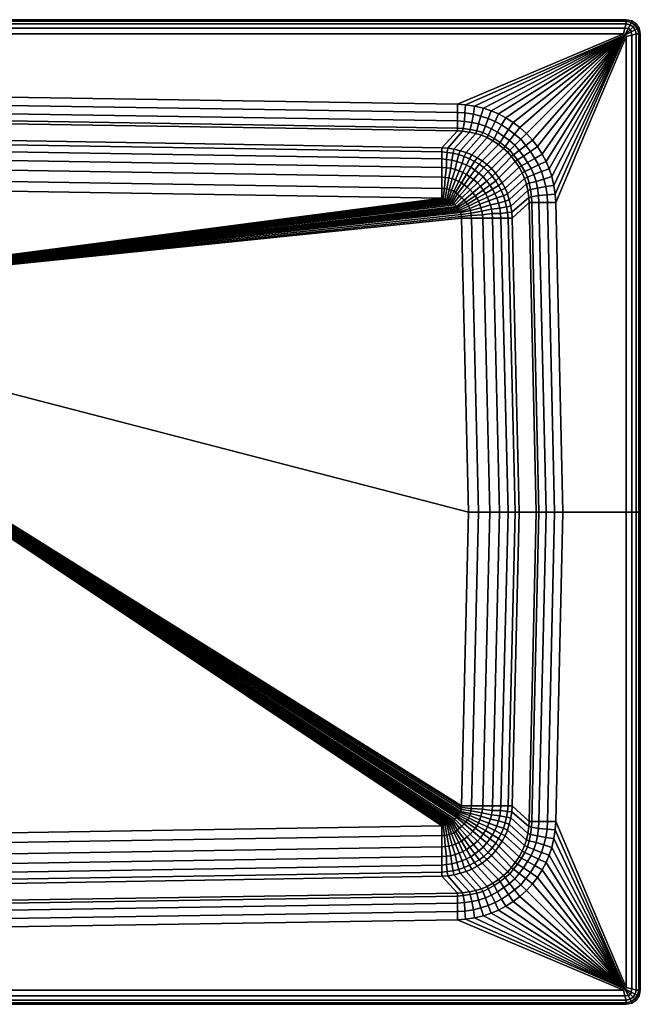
# Model space of a CAD drawing. Extents: x 0 to 900, y 0 to 700.
# Tile 2 of 2: x 459 to 900, y 0 to 700. Entities that reach past the tile are written whole.
import ezdxf

# ---------------------------------------------------------------- set-up
doc = ezdxf.new("R2010")
doc.units = 0
doc.header["$MEASUREMENT"] = 0
doc.layers.get('0').update_dxf_attribs({"linetype": 'CONTINUOUS'})

msp = doc.modelspace()

# ---------------------------------------------------------------- meshes
mesh = msp.add_polyface()
corners = [(773, 559, 90), (200, 500, 90), (778, 350, 90), (772.866, 560.004, 90), (772.64, 561.421, 90), (772.287, 562.837, 90), (771.965, 563.642, 90), (771.451, 564.639, 90), (770.772, 565.606, 90), (770.149, 566.406, 90), (769.325, 567.274, 90), (768.279, 568.364, 90), (770, 640, 240), (450, 645, 240), (450, 639, 239), (770, 634, 239), (450, 633, 236), (770, 628, 236), (450, 628, 231), (770, 623, 231), (450, 626, 225), (770, 621, 225), (450, 614, 130), (759, 609, 130), (450, 611, 116), (759, 606, 116), (450, 606, 104), (759, 601, 104), (450, 600, 97), (759, 595, 97), (450, 593, 93), (759, 588, 93), (450, 585, 91), (759, 580, 91), (450, 578, 90), (759, 573, 90), (760.004, 572.866, 90), (761.421, 572.64, 90), (762.837, 572.287, 90), (763.642, 571.965, 90), (764.639, 571.451, 90), (765.585, 570.832, 90), (766.409, 570.121, 90), (767.299, 569.32, 90), (888, 690, 240), (450, 690, 240), (450, 697, 208), (450, 700, 211), (890, 700, 211), (890, 697, 208), (450, 700, 230), (890, 700, 230), (450, 699, 234), (890, 699, 234), (450, 697, 237), (890, 697, 237), (450, 694, 239), (889, 694, 239)]
mesh.append_faces([[corners[k] for k in face] for face in [(0, 1, 2), (3, 1, 0), (4, 1, 3), (5, 1, 4), (6, 1, 5), (7, 1, 6), (8, 1, 7), (9, 1, 8), (10, 1, 9), (11, 1, 10), (12, 13, 14, 15), (15, 14, 16, 17), (17, 16, 18, 19), (19, 18, 20, 21), (21, 20, 22, 23), (23, 22, 24, 25), (25, 24, 26, 27), (27, 26, 28, 29), (29, 28, 30, 31), (31, 30, 32, 33), (33, 32, 34, 35), (35, 34, 1), (36, 35, 1), (37, 36, 1), (38, 37, 1), (39, 38, 1), (40, 39, 1), (41, 40, 1), (42, 41, 1), (43, 42, 1), (11, 43, 1), (13, 12, 44, 45), (46, 47, 48, 49), (47, 50, 51, 48), (50, 52, 53, 51), (52, 54, 55, 53), (54, 56, 57, 55), (56, 45, 44, 57)]])
mesh = msp.add_polyface()
corners = [(773.217, 573.318, 91), (768.279, 568.364, 90), (769.325, 567.274, 90), (774.799, 571.686, 91), (774.98, 627.641, 236), (770, 628, 236), (770, 623, 231), (774.172, 622.715, 231), (770, 621, 225), (773.668, 620.7, 225), (759, 609, 130), (763.222, 608.648, 130), (778.66, 619.98, 225), (767.513, 607.98, 130), (759, 606, 116), (762.832, 605.642, 116), (767.012, 605.03, 116), (770.968, 604.084, 116), (771.971, 606.867, 130), (759, 601, 104), (762.275, 600.688, 104), (766.12, 600.187, 104), (769.58, 599.179, 104), (773.314, 598.01, 104), (774.868, 602.748, 116), (759, 595, 97), (762.169, 594.765, 97), (765.29, 594.375, 97), (768.354, 593.54, 97), (771.196, 592.483, 97), (759, 588, 93), (761.222, 587.79, 93), (763.841, 587.512, 93), (766.349, 586.788, 93), (768.745, 586.064, 93), (773.871, 591.369, 97), (771, 585, 93), (759, 580, 91), (760.777, 579.875, 91), (762.483, 579.65, 91), (764.253, 579.297, 91), (765.847, 578.822, 91), (767.504, 578.01, 91), (773, 584, 93), (768.745, 577.152, 91), (774.874, 582.669, 93), (770.193, 576.094, 91), (759, 573, 90), (760.004, 572.866, 90), (761.421, 572.64, 90), (762.837, 572.287, 90), (763.642, 571.965, 90), (764.639, 571.451, 90), (765.585, 570.832, 90), (766.409, 570.121, 90), (771.61, 574.793, 91), (767.299, 569.32, 90), (450, 700), (450, 700, 205), (890, 700, 205), (890, 700), (450, 697, 208), (890, 697, 208)]
mesh.append_faces([[corners[k] for k in face] for face in [(0, 1, 2, 3), (4, 5, 6, 7), (7, 6, 8, 9), (9, 8, 10, 11), (12, 9, 11, 13), (11, 10, 14, 15), (13, 11, 15, 16), (13, 16, 17, 18), (15, 14, 19, 20), (16, 15, 20, 21), (16, 21, 22, 17), (17, 22, 23, 24), (20, 19, 25, 26), (21, 20, 26, 27), (22, 21, 27, 28), (23, 22, 28, 29), (26, 25, 30, 31), (27, 26, 31, 32), (28, 27, 32, 33), (29, 28, 33, 34), (35, 29, 34, 36), (31, 30, 37, 38), (32, 31, 38, 39), (33, 32, 39, 40), (34, 33, 40, 41), (36, 34, 41, 42), (43, 36, 42, 44), (45, 43, 44, 46), (38, 37, 47, 48), (39, 38, 48, 49), (40, 39, 49, 50), (41, 40, 50, 51), (42, 41, 51, 52), (44, 42, 52, 53), (46, 44, 53, 54), (55, 46, 54, 56), (0, 55, 56, 1), (57, 58, 59, 60), (58, 61, 62, 59)]])
mesh = msp.add_polyface()
corners = [(839.502, 575.893, 240), (840, 570, 240), (890, 688, 240), (889.282, 689.224, 240), (838.59, 582.185, 240), (837.069, 588.477, 240), (835.245, 593.956, 240), (833.001, 599.167, 240), (830.277, 604.409, 240), (826.987, 609.748, 240), (890, 697, 208), (890, 700, 211), (893.981, 699.166, 211), (892.74, 696.358, 208), (897, 697, 211), (895, 695, 208), (890, 700, 230), (894.006, 699.15, 230), (897, 697, 230), (890, 699, 234), (893.616, 698.035, 234), (896, 696, 234), (890, 697, 237), (892.756, 696.352, 237), (895, 695, 237), (889, 694, 239), (891.317, 693.624, 239), (893, 693, 239), (888, 690, 240), (896.358, 692.74, 208), (899.166, 693.981, 211), (900, 690, 211), (897, 690, 208), (899.15, 694.006, 230), (900, 690, 230), (898.035, 693.616, 234), (899, 690, 234), (896.352, 692.756, 237), (897, 690, 237), (893.624, 691.317, 239), (894, 689, 239), (890, 700), (890, 700, 205), (893.981, 699.166, 205), (894.006, 699.15), (897, 697, 205), (897, 697), (892.755, 696.352, 208), (899.15, 694.006), (899.166, 693.981, 205), (900, 690, 205), (900, 690), (896.352, 692.755, 208)]
mesh.append_faces([[corners[k] for k in face] for face in [(0, 1, 2, 3), (4, 0, 3), (5, 4, 3), (6, 5, 3), (7, 6, 3), (8, 7, 3), (9, 8, 3), (10, 11, 12, 13), (13, 12, 14, 15), (11, 16, 17, 12), (12, 17, 18, 14), (16, 19, 20, 17), (17, 20, 21, 18), (19, 22, 23, 20), (20, 23, 24, 21), (22, 25, 26, 23), (23, 26, 27, 24), (25, 28, 3, 26), (26, 3, 27), (29, 30, 31, 32), (15, 14, 30, 29), (30, 33, 34, 31), (14, 18, 33, 30), (33, 35, 36, 34), (18, 21, 35, 33), (35, 37, 38, 36), (21, 24, 37, 35), (37, 39, 40, 38), (24, 27, 39, 37), (39, 3, 2, 40), (27, 3, 39), (41, 42, 43, 44), (44, 43, 45, 46), (42, 10, 47, 43), (43, 47, 15, 45), (48, 49, 50, 51), (46, 45, 49, 48), (49, 52, 32, 50), (45, 15, 52, 49)]])
mesh = msp.add_polyface()
corners = [(830.277, 604.409, 240), (826.987, 609.748, 240), (822.024, 606.251, 239), (825.149, 601.405, 239), (823.383, 614.455, 240), (818.715, 610.667, 239), (819.169, 619.095, 240), (815, 615, 239), (817, 603, 236), (819.953, 598.577, 236), (814, 607, 236), (810.747, 610.865, 236), (809.961, 603.924, 231), (812.799, 600.307, 231), (807.2, 607.2, 231), (805.8, 605.8, 225), (808.47, 602.747, 225), (793.956, 635.245, 240), (791.971, 629.717, 239), (796.913, 627.601, 239), (799.167, 633.001, 240), (801.405, 625.149, 239), (804.409, 630.277, 240), (806.251, 622.024, 239), (809.748, 626.987, 240), (810.667, 618.715, 239), (814.455, 623.383, 240), (794.29, 622.392, 236), (798.577, 619.953, 236), (803, 617, 236), (807, 614, 236), (792, 618, 231), (796.166, 615.652, 231), (800.307, 612.799, 231), (803.924, 609.961, 231), (791.086, 616.139, 225), (795.104, 613.989, 225), (799.188, 611.165, 225), (802.747, 608.47, 225), (787.573, 599.575, 130), (791, 597, 130), (889.282, 689.224, 240), (770, 640, 240), (775.893, 639.502, 240), (888, 690, 240), (782.185, 638.59, 240), (788.477, 637.069, 240)]
mesh.append_faces([[corners[k] for k in face] for face in [(0, 1, 2, 3), (1, 4, 5, 2), (4, 6, 7, 5), (3, 2, 8, 9), (2, 5, 10, 8), (5, 7, 11, 10), (8, 10, 12, 13), (10, 11, 14, 12), (12, 14, 15, 16), (17, 18, 19, 20), (20, 19, 21, 22), (22, 21, 23, 24), (24, 23, 25, 26), (26, 25, 7, 6), (19, 27, 28, 21), (21, 28, 29, 23), (23, 29, 30, 25), (25, 30, 11, 7), (27, 31, 32, 28), (28, 32, 33, 29), (29, 33, 34, 30), (30, 34, 14, 11), (31, 35, 36, 32), (32, 36, 37, 33), (33, 37, 38, 34), (34, 38, 15, 14), (37, 39, 40, 38), (4, 1, 41), (6, 4, 41), (42, 43, 41, 44), (43, 45, 41), (46, 41, 45), (17, 41, 46), (20, 41, 17), (22, 41, 20), (24, 41, 22), (26, 41, 24), (6, 41, 26)]])
mesh = msp.add_polyface()
corners = [(845, 350, 240), (840, 570, 240), (834, 570, 239), (839, 350, 239), (839.502, 575.893, 240), (833.724, 575.386, 239), (828, 570, 236), (833, 350, 236), (827.641, 574.98, 236), (823, 570, 231), (828, 350, 231), (822.715, 574.172, 231), (821, 570, 225), (826, 350, 225), (820.7, 573.668, 225), (809, 559, 130), (814, 350, 130), (808.648, 563.222, 130), (819.98, 578.66, 225), (807.98, 567.513, 130), (819.022, 583.248, 225), (806.867, 571.971, 130), (806, 559, 116), (811, 350, 116), (805.642, 562.832, 116), (805.03, 567.012, 116), (804.084, 570.968, 116), (805.587, 576.261, 130), (802.748, 574.868, 116), (801, 559, 104), (806, 350, 104), (800.688, 562.275, 104), (800.187, 566.12, 104), (799.179, 569.58, 104), (798.01, 573.314, 104), (795, 559, 97), (800, 350, 97), (794.765, 562.169, 97), (794.375, 565.29, 97), (793.54, 568.354, 97), (792.483, 571.196, 97), (796.619, 576.434, 104), (791.369, 573.871, 97), (788, 559, 93), (793, 350, 93), (890, 350, 240), (890, 688, 240), (897, 690, 208), (900, 690, 211), (900, 350, 211), (897, 350, 208), (900, 690, 230), (900, 350, 230), (899, 690, 234), (899, 350, 234), (897, 690, 237), (897, 350, 237), (894, 689, 239), (894, 350, 239), (900, 690), (900, 690, 205), (900, 350, 205), (900, 350)]
mesh.append_faces([[corners[k] for k in face] for face in [(0, 1, 2, 3), (1, 4, 5, 2), (3, 2, 6, 7), (2, 5, 8, 6), (7, 6, 9, 10), (6, 8, 11, 9), (10, 9, 12, 13), (9, 11, 14, 12), (13, 12, 15, 16), (12, 14, 17, 15), (14, 18, 19, 17), (18, 20, 21, 19), (16, 15, 22, 23), (15, 17, 24, 22), (17, 19, 25, 24), (19, 21, 26, 25), (21, 27, 28, 26), (22, 29, 30, 23), (22, 24, 31, 29), (24, 25, 32, 31), (25, 26, 33, 32), (26, 28, 34, 33), (29, 35, 36, 30), (31, 37, 35, 29), (32, 38, 37, 31), (33, 39, 38, 32), (34, 40, 39, 33), (41, 42, 40, 34), (35, 43, 44, 36), (1, 0, 45, 46), (47, 48, 49, 50), (48, 51, 52, 49), (51, 53, 54, 52), (53, 55, 56, 54), (55, 57, 58, 56), (57, 46, 45, 58), (59, 60, 61, 62), (60, 47, 50, 61)]])
mesh = msp.add_polyface()
corners = [(794.837, 588.749, 116), (792, 592, 116), (788.251, 588.188, 104), (790.829, 585.183, 104), (775.893, 639.502, 240), (770, 640, 240), (770, 634, 239), (775.386, 633.724, 239), (782.185, 638.59, 240), (781.373, 632.913, 239), (786.727, 631.53, 239), (788.477, 637.069, 240), (791.971, 629.717, 239), (793.956, 635.245, 240), (770, 628, 236), (774.98, 627.641, 236), (780.172, 626.997, 236), (785, 626, 236), (789.904, 624.276, 236), (794.29, 622.392, 236), (796.913, 627.601, 239), (774.172, 622.715, 231), (779.164, 622.045, 231), (783.752, 621.088, 231), (787.988, 619.728, 231), (792, 618, 231), (773.668, 620.7, 225), (778.66, 619.98, 225), (783.248, 619.022, 225), (787.131, 617.813, 225), (791.086, 616.139, 225), (767.513, 607.98, 130), (771.971, 606.867, 130), (776.261, 605.587, 130), (780.273, 603.861, 130), (784.063, 601.801, 130), (795.104, 613.989, 225), (787.573, 599.575, 130), (799.188, 611.165, 225), (770.968, 604.084, 116), (774.868, 602.748, 116), (778.713, 601.078, 116), (782.229, 599.235, 116), (785.406, 597.287, 116), (788.749, 594.837, 116), (791, 597, 130), (794.207, 594.183, 130), (773.314, 598.01, 104), (776.434, 596.619, 104), (779.61, 595.06, 104), (782.452, 593.112, 104), (785.183, 590.829, 104), (771.196, 592.483, 97), (773.871, 591.369, 97), (776.49, 589.922, 97), (778.83, 588.363, 97), (781.561, 586.415, 97), (771, 585, 93), (773, 584, 93)]
mesh.append_faces([[corners[k] for k in face] for face in [(0, 1, 2, 3), (4, 5, 6, 7), (8, 4, 7, 9), (8, 9, 10, 11), (11, 10, 12, 13), (7, 6, 14, 15), (9, 7, 15, 16), (9, 16, 17, 10), (10, 17, 18, 12), (12, 18, 19, 20), (16, 15, 21, 22), (16, 22, 23, 17), (17, 23, 24, 18), (18, 24, 25, 19), (22, 21, 26, 27), (22, 27, 28, 23), (23, 28, 29, 24), (24, 29, 30, 25), (27, 31, 32, 28), (28, 32, 33, 29), (29, 33, 34, 30), (30, 34, 35, 36), (36, 35, 37, 38), (32, 39, 40, 33), (33, 40, 41, 34), (34, 41, 42, 35), (35, 42, 43, 37), (37, 43, 44, 45), (45, 44, 1, 46), (40, 47, 48, 41), (41, 48, 49, 42), (42, 49, 50, 43), (43, 50, 51, 44), (44, 51, 2, 1), (48, 47, 52, 53), (49, 48, 53, 54), (50, 49, 54, 55), (51, 50, 55, 56), (54, 53, 57, 58)]])
mesh = msp.add_polyface()
corners = [(839.502, 575.893, 240), (838.59, 582.185, 240), (832.913, 581.373, 239), (833.724, 575.386, 239), (837.069, 588.477, 240), (831.53, 586.727, 239), (835.245, 593.956, 240), (829.717, 591.971, 239), (833.001, 599.167, 240), (827.601, 596.913, 239), (830.277, 604.409, 240), (825.149, 601.405, 239), (826.997, 580.172, 236), (827.641, 574.98, 236), (826, 585, 236), (824.276, 589.904, 236), (822.392, 594.29, 236), (819.953, 598.577, 236), (822.045, 579.164, 231), (822.715, 574.172, 231), (821.088, 583.752, 231), (819.728, 587.988, 231), (818, 592, 231), (815.652, 596.166, 231), (817, 603, 236), (812.799, 600.307, 231), (819.98, 578.66, 225), (820.7, 573.668, 225), (819.022, 583.248, 225), (817.813, 587.131, 225), (816.139, 591.086, 225), (813.989, 595.104, 225), (811.165, 599.188, 225), (809.961, 603.924, 231), (808.47, 602.747, 225), (805.587, 576.261, 130), (806.867, 571.971, 130), (803.861, 580.273, 130), (801.801, 584.063, 130), (799.575, 587.573, 130), (797, 591, 130), (805.8, 605.8, 225), (794.207, 594.183, 130), (801.078, 578.713, 116), (802.748, 574.868, 116), (799.235, 582.229, 116), (797.287, 585.406, 116), (794.837, 588.749, 116), (792, 592, 116), (796.619, 576.434, 104), (798.01, 573.314, 104), (795.06, 579.61, 104), (793.112, 582.452, 104), (790.829, 585.183, 104), (802.747, 608.47, 225), (791, 597, 130)]
mesh.append_faces([[corners[k] for k in face] for face in [(0, 1, 2, 3), (1, 4, 5, 2), (4, 6, 7, 5), (6, 8, 9, 7), (8, 10, 11, 9), (3, 2, 12, 13), (2, 5, 14, 12), (5, 7, 15, 14), (7, 9, 16, 15), (9, 11, 17, 16), (13, 12, 18, 19), (12, 14, 20, 18), (14, 15, 21, 20), (15, 16, 22, 21), (16, 17, 23, 22), (17, 24, 25, 23), (19, 18, 26, 27), (18, 20, 28, 26), (20, 21, 29, 28), (21, 22, 30, 29), (22, 23, 31, 30), (23, 25, 32, 31), (25, 33, 34, 32), (28, 29, 35, 36), (29, 30, 37, 35), (30, 31, 38, 37), (31, 32, 39, 38), (32, 34, 40, 39), (34, 41, 42, 40), (35, 37, 43, 44), (37, 38, 45, 43), (38, 39, 46, 45), (39, 40, 47, 46), (40, 42, 48, 47), (44, 43, 49, 50), (43, 45, 51, 49), (45, 46, 52, 51), (46, 47, 53, 52), (54, 55, 42, 41)]])
mesh = msp.add_polyface()
corners = [(795.06, 579.61, 104), (789.922, 576.49, 97), (791.369, 573.871, 97), (796.619, 576.434, 104), (793.112, 582.452, 104), (788.363, 578.83, 97), (790.829, 585.183, 104), (786.415, 581.561, 97), (788.251, 588.188, 104), (784.205, 584.1, 97), (794.765, 562.169, 97), (787.79, 561.222, 93), (788, 559, 93), (795, 559, 97), (794.375, 565.29, 97), (787.512, 563.841, 93), (793.54, 568.354, 97), (786.788, 566.349, 93), (792.483, 571.196, 97), (786.064, 568.745, 93), (785, 571, 93), (784, 573, 93), (782.669, 574.874, 93), (781, 577, 93), (779.204, 579.15, 93), (780, 559, 91), (785, 350, 91), (793, 350, 93), (779.875, 560.777, 91), (779.65, 562.483, 91), (779.297, 564.253, 91), (778.822, 565.847, 91), (778.01, 567.504, 91), (777.152, 568.745, 91), (776.094, 570.193, 91), (774.799, 571.686, 91), (773.217, 573.318, 91), (773, 559, 90), (778, 350, 90), (772.866, 560.004, 90), (772.64, 561.421, 90), (772.287, 562.837, 90), (771.965, 563.642, 90), (771.451, 564.639, 90), (770.772, 565.606, 90), (770.149, 566.406, 90), (769.325, 567.274, 90), (785.183, 590.829, 104), (781.561, 586.415, 97), (778.83, 588.363, 97), (776.49, 589.922, 97), (773, 584, 93), (774.874, 582.669, 93), (777, 581, 93), (770.193, 576.094, 91), (771.61, 574.793, 91)]
mesh.append_faces([[corners[k] for k in face] for face in [(0, 1, 2, 3), (4, 5, 1, 0), (6, 7, 5, 4), (8, 9, 7, 6), (10, 11, 12, 13), (14, 15, 11, 10), (16, 17, 15, 14), (18, 19, 17, 16), (2, 20, 19, 18), (1, 21, 20, 2), (5, 22, 21, 1), (7, 23, 22, 5), (9, 24, 23, 7), (12, 25, 26, 27), (11, 28, 25, 12), (15, 29, 28, 11), (17, 30, 29, 15), (19, 31, 30, 17), (20, 32, 31, 19), (21, 33, 32, 20), (22, 34, 33, 21), (23, 35, 34, 22), (24, 36, 35, 23), (25, 37, 38, 26), (28, 39, 37, 25), (29, 40, 39, 28), (30, 41, 40, 29), (31, 42, 41, 30), (32, 43, 42, 31), (33, 44, 43, 32), (34, 45, 44, 33), (35, 46, 45, 34), (8, 47, 48, 9), (49, 50, 51, 52), (48, 49, 52, 53), (9, 48, 53, 24), (53, 52, 54, 55), (24, 53, 55, 36)]])
mesh = msp.add_polyface()
corners = [(759, 112, 93), (759, 120, 91), (450, 115, 91), (450, 107, 93), (761.222, 112.21, 93), (760.777, 120.125, 91), (763.841, 112.488, 93), (762.483, 120.35, 91), (766.349, 113.212, 93), (764.253, 120.703, 91), (768.745, 113.936, 93), (765.847, 121.178, 91), (771, 115, 93), (767.504, 121.99, 91), (773, 116, 93), (768.745, 122.848, 91), (759, 127, 90), (450, 122, 90), (760.004, 127.134, 90), (761.421, 127.36, 90), (762.837, 127.713, 90), (763.642, 128.035, 90), (764.639, 128.549, 90), (765.585, 129.168, 90), (770.193, 123.906, 91), (766.409, 129.879, 90), (771.61, 125.207, 91), (767.299, 130.68, 90), (773.217, 126.682, 91), (768.279, 131.636, 90), (200, 500, 90), (774.799, 128.314, 91), (769.325, 132.726, 90), (773, 141, 90), (778, 350, 90), (772.866, 139.996, 90), (772.64, 138.579, 90), (772.287, 137.163, 90), (771.965, 136.358, 90), (771.451, 135.361, 90), (770.772, 134.394, 90), (770.149, 133.594, 90)]
mesh.append_faces([[corners[k] for k in face] for face in [(0, 1, 2, 3), (4, 5, 1, 0), (6, 7, 5, 4), (8, 9, 7, 6), (10, 11, 9, 8), (12, 13, 11, 10), (14, 15, 13, 12), (1, 16, 17, 2), (5, 18, 16, 1), (7, 19, 18, 5), (9, 20, 19, 7), (11, 21, 20, 9), (13, 22, 21, 11), (15, 23, 22, 13), (24, 25, 23, 15), (26, 27, 25, 24), (28, 29, 27, 26), (16, 30, 17), (18, 30, 16), (19, 30, 18), (20, 30, 19), (21, 30, 20), (22, 30, 21), (23, 30, 22), (25, 30, 23), (27, 30, 25), (29, 30, 27), (28, 31, 32, 29), (33, 34, 30), (35, 33, 30), (36, 35, 30), (37, 36, 30), (38, 37, 30), (39, 38, 30), (40, 39, 30), (41, 40, 30), (32, 41, 30), (29, 32, 30)]])
mesh = msp.add_polyface()
corners = [(785.183, 109.171, 104), (788.251, 111.812, 104), (784.205, 115.9, 97), (781.561, 113.585, 97), (778.83, 111.637, 97), (774.874, 117.331, 93), (773, 116, 93), (776.49, 110.078, 97), (777, 119, 93), (779.204, 120.85, 93), (770.193, 123.906, 91), (768.745, 122.848, 91), (771.61, 125.207, 91), (773.217, 126.682, 91), (796.619, 123.566, 104), (791.369, 126.129, 97), (789.922, 123.51, 97), (795.06, 120.39, 104), (788.363, 121.17, 97), (793.112, 117.548, 104), (786.415, 118.439, 97), (790.829, 114.817, 104), (794.765, 137.831, 97), (795, 141, 97), (788, 141, 93), (787.79, 138.778, 93), (794.375, 134.71, 97), (787.512, 136.159, 93), (793.54, 131.646, 97), (786.788, 133.652, 93), (792.483, 128.804, 97), (786.064, 131.255, 93), (785, 129, 93), (784, 127, 93), (782.669, 125.126, 93), (781, 123, 93), (793, 350, 93), (785, 350, 91), (780, 141, 91), (779.875, 139.223, 91), (779.65, 137.517, 91), (779.297, 135.747, 91), (778.822, 134.153, 91), (778.01, 132.496, 91), (777.152, 131.255, 91), (776.094, 129.807, 91), (774.799, 128.314, 91), (778, 350, 90), (773, 141, 90), (772.866, 139.996, 90), (772.64, 138.579, 90), (772.287, 137.163, 90), (771.965, 136.358, 90), (771.451, 135.361, 90), (770.772, 134.394, 90), (770.149, 133.594, 90), (769.325, 132.726, 90)]
mesh.append_faces([[corners[k] for k in face] for face in [(0, 1, 2, 3), (4, 5, 6, 7), (3, 8, 5, 4), (2, 9, 8, 3), (5, 10, 11, 6), (8, 12, 10, 5), (9, 13, 12, 8), (14, 15, 16, 17), (17, 16, 18, 19), (19, 18, 20, 21), (21, 20, 2, 1), (22, 23, 24, 25), (26, 22, 25, 27), (28, 26, 27, 29), (30, 28, 29, 31), (15, 30, 31, 32), (16, 15, 32, 33), (18, 16, 33, 34), (20, 18, 34, 35), (2, 20, 35, 9), (24, 36, 37, 38), (25, 24, 38, 39), (27, 25, 39, 40), (29, 27, 40, 41), (31, 29, 41, 42), (32, 31, 42, 43), (33, 32, 43, 44), (34, 33, 44, 45), (35, 34, 45, 46), (9, 35, 46, 13), (38, 37, 47, 48), (39, 38, 48, 49), (40, 39, 49, 50), (41, 40, 50, 51), (42, 41, 51, 52), (43, 42, 52, 53), (44, 43, 53, 54), (45, 44, 54, 55), (46, 45, 55, 56)]])
mesh = msp.add_polyface()
corners = [(845, 350, 240), (839, 350, 239), (834, 130, 239), (840, 130, 240), (833.724, 124.614, 239), (839.502, 124.107, 240), (833, 350, 236), (828, 130, 236), (827.641, 125.02, 236), (828, 350, 231), (823, 130, 231), (822.715, 125.828, 231), (826, 350, 225), (821, 130, 225), (820.7, 126.332, 225), (814, 350, 130), (809, 141, 130), (808.648, 136.778, 130), (807.98, 132.487, 130), (819.98, 121.34, 225), (806.867, 128.029, 130), (819.022, 116.752, 225), (811, 350, 116), (806, 141, 116), (805.642, 137.168, 116), (805.03, 132.988, 116), (804.084, 129.032, 116), (802.748, 125.132, 116), (805.587, 123.739, 130), (806, 350, 104), (801, 141, 104), (800.688, 137.725, 104), (800.187, 133.88, 104), (799.179, 130.42, 104), (798.01, 126.686, 104), (796.619, 123.566, 104), (801.078, 121.287, 116), (800, 350, 97), (795, 141, 97), (794.765, 137.831, 97), (794.375, 134.71, 97), (793.54, 131.646, 97), (792.483, 128.804, 97), (791.369, 126.129, 97), (793, 350, 93), (788, 141, 93), (890, 12, 240), (890, 350, 240), (897, 10, 208), (897, 350, 208), (900, 350, 211), (900, 10, 211), (900, 350, 230), (900, 10, 230), (899, 350, 234), (899, 10, 234), (897, 350, 237), (897, 10, 237), (894, 350, 239), (894, 11, 239), (900, 10), (900, 350), (900, 350, 205), (900, 10, 205)]
mesh.append_faces([[corners[k] for k in face] for face in [(0, 1, 2, 3), (3, 2, 4, 5), (1, 6, 7, 2), (2, 7, 8, 4), (6, 9, 10, 7), (7, 10, 11, 8), (9, 12, 13, 10), (10, 13, 14, 11), (12, 15, 16, 13), (13, 16, 17, 14), (14, 17, 18, 19), (19, 18, 20, 21), (15, 22, 23, 16), (16, 23, 24, 17), (17, 24, 25, 18), (18, 25, 26, 20), (20, 26, 27, 28), (22, 29, 30, 23), (23, 30, 31, 24), (24, 31, 32, 25), (25, 32, 33, 26), (26, 33, 34, 27), (27, 34, 35, 36), (30, 29, 37, 38), (31, 30, 38, 39), (31, 39, 40, 32), (32, 40, 41, 33), (33, 41, 42, 34), (34, 42, 43, 35), (38, 37, 44, 45), (3, 46, 47, 0), (48, 49, 50, 51), (51, 50, 52, 53), (53, 52, 54, 55), (55, 54, 56, 57), (57, 56, 58, 59), (59, 58, 47, 46), (60, 61, 62, 63), (63, 62, 49, 48)]])
mesh = msp.add_polyface()
corners = [(802.747, 91.5304, 225), (805.8, 94.2, 225), (794.207, 105.817, 130), (791, 103, 130), (839.502, 124.107, 240), (833.724, 124.614, 239), (832.913, 118.627, 239), (838.59, 117.815, 240), (831.53, 113.273, 239), (837.069, 111.523, 240), (829.717, 108.029, 239), (835.245, 106.044, 240), (827.601, 103.087, 239), (833.001, 100.833, 240), (825.149, 98.5949, 239), (830.277, 95.5914, 240), (827.641, 125.02, 236), (826.997, 119.828, 236), (826, 115, 236), (824.276, 110.096, 236), (822.392, 105.71, 236), (819.953, 101.423, 236), (822.715, 125.828, 231), (822.045, 120.836, 231), (821.088, 116.248, 231), (819.728, 112.012, 231), (818, 108, 231), (815.652, 103.834, 231), (812.799, 99.6927, 231), (817, 97, 236), (820.7, 126.332, 225), (819.98, 121.34, 225), (819.022, 116.752, 225), (817.813, 112.869, 225), (816.139, 108.914, 225), (813.989, 104.896, 225), (811.165, 100.812, 225), (808.47, 97.2532, 225), (809.961, 96.0764, 231), (806.867, 128.029, 130), (805.587, 123.739, 130), (803.861, 119.727, 130), (801.801, 115.937, 130), (799.575, 112.427, 130), (797, 109, 130), (802.748, 125.132, 116), (801.078, 121.287, 116), (799.235, 117.771, 116), (797.287, 114.595, 116), (794.837, 111.251, 116), (792, 108, 116), (796.619, 123.566, 104), (795.06, 120.39, 104), (793.112, 117.548, 104), (790.829, 114.817, 104)]
mesh.append_faces([[corners[k] for k in face] for face in [(0, 1, 2, 3), (4, 5, 6, 7), (7, 6, 8, 9), (9, 8, 10, 11), (11, 10, 12, 13), (13, 12, 14, 15), (5, 16, 17, 6), (6, 17, 18, 8), (8, 18, 19, 10), (10, 19, 20, 12), (12, 20, 21, 14), (16, 22, 23, 17), (17, 23, 24, 18), (18, 24, 25, 19), (19, 25, 26, 20), (20, 26, 27, 21), (21, 27, 28, 29), (22, 30, 31, 23), (23, 31, 32, 24), (24, 32, 33, 25), (25, 33, 34, 26), (26, 34, 35, 27), (27, 35, 36, 28), (28, 36, 37, 38), (32, 39, 40, 33), (33, 40, 41, 34), (34, 41, 42, 35), (35, 42, 43, 36), (36, 43, 44, 37), (37, 44, 2, 1), (40, 45, 46, 41), (41, 46, 47, 42), (42, 47, 48, 43), (43, 48, 49, 44), (44, 49, 50, 2), (46, 51, 52, 47), (47, 52, 53, 48), (48, 53, 54, 49)]])
mesh = msp.add_polyface()
corners = [(890, 3, 208), (892.74, 3.6416, 208), (893.981, 0.8343, 211), (890, 0, 211), (895, 5, 208), (897, 3, 211), (894.006, 0.8497, 230), (890, 0, 230), (897, 3, 230), (893.616, 1.9645, 234), (890, 1, 234), (896, 4, 234), (892.756, 3.6478, 237), (890, 3, 237), (895, 5, 237), (891.317, 6.3759, 239), (889, 6, 239), (893, 7, 239), (889.282, 10.7758, 240), (888, 10, 240), (839.502, 124.107, 240), (890, 12, 240), (840, 130, 240), (838.59, 117.815, 240), (837.069, 111.523, 240), (835.245, 106.044, 240), (833.001, 100.833, 240), (830.277, 95.5914, 240), (826.987, 90.2518, 240), (896.358, 7.2601, 208), (897, 10, 208), (900, 10, 211), (899.166, 6.0193, 211), (900, 10, 230), (899.15, 5.994, 230), (899, 10, 234), (898.035, 6.3843, 234), (897, 10, 237), (896.352, 7.2445, 237), (894, 11, 239), (893.624, 8.6834, 239), (899.15, 5.994), (900, 10), (900, 10, 205), (899.166, 6.0193, 205), (897, 3), (897, 3, 205), (896.352, 7.2445, 208), (890, 0), (894.006, 0.8497), (893.981, 0.8343, 205), (890, 0, 205), (892.755, 3.6478, 208)]
mesh.append_faces([[corners[k] for k in face] for face in [(0, 1, 2, 3), (1, 4, 5, 2), (3, 2, 6, 7), (2, 5, 8, 6), (7, 6, 9, 10), (6, 8, 11, 9), (10, 9, 12, 13), (9, 11, 14, 12), (13, 12, 15, 16), (12, 14, 17, 15), (16, 15, 18, 19), (15, 17, 18), (20, 18, 21, 22), (23, 18, 20), (24, 18, 23), (25, 18, 24), (26, 18, 25), (27, 18, 26), (28, 18, 27), (29, 30, 31, 32), (4, 29, 32, 5), (32, 31, 33, 34), (5, 32, 34, 8), (34, 33, 35, 36), (8, 34, 36, 11), (36, 35, 37, 38), (11, 36, 38, 14), (38, 37, 39, 40), (14, 38, 40, 17), (40, 39, 21, 18), (17, 40, 18), (41, 42, 43, 44), (45, 41, 44, 46), (44, 43, 30, 47), (46, 44, 47, 4), (48, 49, 50, 51), (49, 45, 46, 50), (51, 50, 52, 0), (50, 46, 4, 52)]])
mesh = msp.add_polyface()
corners = [(450, 3, 208), (890, 3, 208), (890, 0, 211), (450, 0, 211), (890, 0, 230), (450, 0, 230), (890, 1, 234), (450, 1, 234), (890, 3, 237), (450, 3, 237), (889, 6, 239), (450, 6, 239), (888, 10, 240), (450, 10, 240), (450, 55, 240), (770, 60, 240), (770, 66, 239), (450, 61, 239), (770, 72, 236), (450, 67, 236), (770, 77, 231), (450, 72, 231), (774.98, 72.3587, 236), (774.172, 77.2852, 231), (770, 79, 225), (450, 74, 225), (773.668, 79.3002, 225), (759, 91, 130), (450, 86, 130), (763.222, 91.3516, 130), (778.66, 80.0205, 225), (767.513, 92.0196, 130), (759, 94, 116), (450, 89, 116), (762.832, 94.3576, 116), (767.012, 94.97, 116), (771.971, 93.133, 130), (770.968, 95.9163, 116), (759, 99, 104), (450, 94, 104), (762.275, 99.312, 104), (766.12, 99.813, 104), (769.58, 100.821, 104), (774.868, 97.2523, 116), (773.314, 101.99, 104), (759, 105, 97), (450, 100, 97), (762.169, 105.235, 97), (765.29, 105.625, 97), (768.354, 106.46, 97), (771.196, 107.517, 97), (759, 112, 93), (450, 107, 93), (761.222, 112.21, 93), (763.841, 112.488, 93), (766.349, 113.212, 93), (768.745, 113.936, 93), (773.871, 108.631, 97), (771, 115, 93), (450, 0), (890, 0), (890, 0, 205), (450, 0, 205)]
mesh.append_faces([[corners[k] for k in face] for face in [(0, 1, 2, 3), (3, 2, 4, 5), (5, 4, 6, 7), (7, 6, 8, 9), (9, 8, 10, 11), (11, 10, 12, 13), (14, 13, 12, 15), (15, 16, 17, 14), (16, 18, 19, 17), (18, 20, 21, 19), (22, 23, 20, 18), (20, 24, 25, 21), (23, 26, 24, 20), (24, 27, 28, 25), (26, 29, 27, 24), (30, 31, 29, 26), (27, 32, 33, 28), (29, 34, 32, 27), (31, 35, 34, 29), (31, 36, 37, 35), (32, 38, 39, 33), (34, 40, 38, 32), (35, 41, 40, 34), (35, 37, 42, 41), (37, 43, 44, 42), (38, 45, 46, 39), (40, 47, 45, 38), (41, 48, 47, 40), (41, 42, 49, 48), (42, 44, 50, 49), (45, 51, 52, 46), (47, 53, 51, 45), (48, 54, 53, 47), (49, 55, 54, 48), (50, 56, 55, 49), (57, 58, 56, 50), (59, 60, 61, 62), (62, 61, 1, 0)]])
mesh = msp.add_polyface()
corners = [(775.893, 60.4975, 240), (775.386, 66.276, 239), (770, 66, 239), (770, 60, 240), (782.185, 61.4099, 240), (781.373, 67.0871, 239), (788.477, 62.9306, 240), (786.727, 68.4698, 239), (793.956, 64.7554, 240), (791.971, 70.2833, 239), (774.98, 72.3587, 236), (770, 72, 236), (780.172, 73.0034, 236), (785, 74, 236), (789.904, 75.7236, 236), (796.913, 72.399, 239), (794.29, 77.6084, 236), (779.164, 77.9551, 231), (774.172, 77.2852, 231), (783.752, 78.9122, 231), (787.988, 80.2723, 231), (792, 82, 231), (778.66, 80.0205, 225), (773.668, 79.3002, 225), (783.248, 80.9776, 225), (787.131, 82.1865, 225), (791.086, 83.8606, 225), (771.971, 93.133, 130), (767.513, 92.0196, 130), (776.261, 94.4133, 130), (780.273, 96.139, 130), (795.104, 86.011, 225), (784.063, 98.1987, 130), (799.188, 88.8352, 225), (787.573, 100.425, 130), (774.868, 97.2523, 116), (770.968, 95.9163, 116), (778.713, 98.9223, 116), (782.229, 100.765, 116), (785.406, 102.713, 116), (791, 103, 130), (788.749, 105.163, 116), (794.207, 105.817, 130), (792, 108, 116), (776.434, 103.381, 104), (773.314, 101.99, 104), (779.61, 104.94, 104), (782.452, 106.888, 104), (785.183, 109.171, 104), (788.251, 111.812, 104), (773.871, 108.631, 97), (771.196, 107.517, 97), (776.49, 110.078, 97), (778.83, 111.637, 97), (781.561, 113.585, 97), (773, 116, 93), (771, 115, 93), (794.837, 111.251, 116), (790.829, 114.817, 104)]
mesh.append_faces([[corners[k] for k in face] for face in [(0, 1, 2, 3), (4, 5, 1, 0), (4, 6, 7, 5), (6, 8, 9, 7), (1, 10, 11, 2), (5, 12, 10, 1), (5, 7, 13, 12), (7, 9, 14, 13), (9, 15, 16, 14), (12, 17, 18, 10), (12, 13, 19, 17), (13, 14, 20, 19), (14, 16, 21, 20), (17, 22, 23, 18), (17, 19, 24, 22), (19, 20, 25, 24), (20, 21, 26, 25), (22, 24, 27, 28), (24, 25, 29, 27), (25, 26, 30, 29), (26, 31, 32, 30), (31, 33, 34, 32), (27, 29, 35, 36), (29, 30, 37, 35), (30, 32, 38, 37), (32, 34, 39, 38), (34, 40, 41, 39), (40, 42, 43, 41), (35, 37, 44, 45), (37, 38, 46, 44), (38, 39, 47, 46), (39, 41, 48, 47), (41, 43, 49, 48), (45, 44, 50, 51), (44, 46, 52, 50), (46, 47, 53, 52), (47, 48, 54, 53), (52, 55, 56, 50), (57, 58, 49, 43)]])
mesh = msp.add_polyface()
corners = [(770, 60, 240), (888, 10, 240), (889.282, 10.7758, 240), (775.893, 60.4975, 240), (782.185, 61.4099, 240), (788.477, 62.9306, 240), (793.956, 64.7554, 240), (799.167, 66.9992, 240), (804.409, 69.7229, 240), (809.748, 73.0133, 240), (814.455, 76.6165, 240), (819.169, 80.9053, 240), (796.913, 72.399, 239), (791.971, 70.2833, 239), (801.405, 74.8509, 239), (806.251, 77.9761, 239), (810.667, 81.2851, 239), (815, 85, 239), (798.577, 80.0471, 236), (794.29, 77.6084, 236), (803, 83, 236), (807, 86, 236), (810.747, 89.1348, 236), (796.166, 84.348, 231), (792, 82, 231), (800.307, 87.2008, 231), (803.924, 90.0394, 231), (807.2, 92.8, 231), (795.104, 86.011, 225), (791.086, 83.8606, 225), (799.188, 88.8352, 225), (802.747, 91.5304, 225), (805.8, 94.2, 225), (791, 103, 130), (787.573, 100.425, 130), (830.277, 95.5914, 240), (825.149, 98.5949, 239), (822.024, 93.7492, 239), (826.987, 90.2518, 240), (818.715, 89.3328, 239), (823.383, 85.5451, 240), (819.953, 101.423, 236), (817, 97, 236), (814, 93, 236), (812.799, 99.6927, 231), (809.961, 96.0764, 231), (808.47, 97.2532, 225)]
mesh.append_faces([[corners[k] for k in face] for face in [(0, 1, 2, 3), (3, 2, 4), (5, 4, 2), (6, 5, 2), (7, 6, 2), (8, 7, 2), (9, 8, 2), (10, 9, 2), (11, 10, 2), (6, 7, 12, 13), (7, 8, 14, 12), (8, 9, 15, 14), (9, 10, 16, 15), (10, 11, 17, 16), (12, 14, 18, 19), (14, 15, 20, 18), (15, 16, 21, 20), (16, 17, 22, 21), (19, 18, 23, 24), (18, 20, 25, 23), (20, 21, 26, 25), (21, 22, 27, 26), (24, 23, 28, 29), (23, 25, 30, 28), (25, 26, 31, 30), (26, 27, 32, 31), (30, 31, 33, 34), (35, 36, 37, 38), (38, 37, 39, 40), (40, 39, 17, 11), (36, 41, 42, 37), (37, 42, 43, 39), (39, 43, 22, 17), (42, 44, 45, 43), (43, 45, 27, 22), (45, 46, 32, 27), (40, 2, 38), (11, 2, 40)]])

doc.saveas('drawing.dxf')
